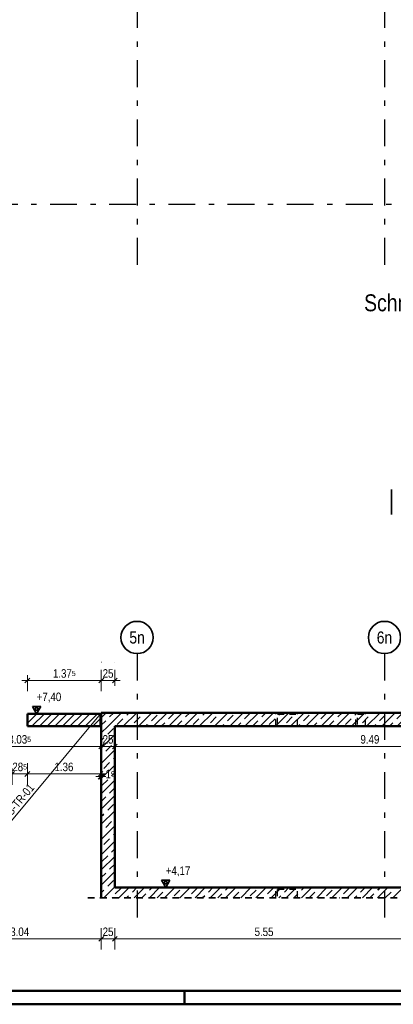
# Model space of a CAD drawing. Header units: millimetres. Extents: x 0 to 78.9, y -26.7 to 42.
# Tile 9 of 68: x 12.4 to 19.4, y 0 to 18.3. Entities that reach past the tile are written whole.
import ezdxf
from ezdxf.enums import TextEntityAlignment as Align

# ---------------------------------------------------------------- set-up
doc = ezdxf.new("R2010")
doc.units = ezdxf.units.MM
doc.linetypes.add('DASHDOTX2', pattern=[2, 1, -0.5, 0, -0.5])
doc.linetypes.add('HIDDEN', pattern=[0.375, 0.25, -0.125])
for name, color, linetype, lineweight in [('Achsen', 7, 'Continuous', 20), ('Schraffuren', 7, 'Continuous', 20), ('Texte', 7, 'Continuous', 20)]:
    doc.layers.add(name, color=color, linetype=linetype, lineweight=lineweight)
doc.styles.add('Arial Narrow', font='ARIALN.TTF')
doc.dimstyles.new('Arch_Strakon_dimstyle', dxfattribs={"dimtxt": 11.25, "dimasz": 1, "dimexe": 1.25, "dimexo": 0.0625, "dimgap": 1, "dimtad": 0, "dimdec": 5, "dimzin": 12, "dimdsep": 46, "dimtxsty": 'Arial Narrow', "dimblk": 'Arrowhead_Tick', "dimsah": 1, "dimcen": 0, "dimse1": 1, "dimse2": 1, "dimclrd": 6, "dimclrt": 3, "dimazin": 0, "dimtfac": 1, "dimtdec": 4, "dimtmove": 0, "dimatfit": 3, "dimldrblk": 'NONE', "dimfxl": 1, "dimtvp": 1, "dimtolj": 1, "dimtzin": 0, "dimlwd": 13, "dimarcsym": 2})
doc.dimstyles.new('Radial_Strakon_dimstyle', dxfattribs={"dimtxt": 11.25, "dimasz": 1, "dimexe": 1.25, "dimexo": 0.0625, "dimgap": 1, "dimtad": 0, "dimdec": 5, "dimzin": 12, "dimdsep": 46, "dimtxsty": 'Arial Narrow', "dimblk": 'Arrowhead_Radial_Reverse', "dimsah": 1, "dimcen": 0, "dimse1": 1, "dimse2": 1, "dimclrd": 6, "dimclrt": 3, "dimazin": 0, "dimtfac": 1, "dimtdec": 4, "dimtmove": 0, "dimatfit": 3, "dimldrblk": 'NONE', "dimfxl": 1, "dimtvp": 1, "dimtolj": 1, "dimtzin": 0, "dimlwd": 13, "dimarcsym": 2})
pattern_1 = [(45, (0, 0), (-0.1414214, 0.1414214), [0.15, -0.1]), (45, (-0.07071, 0.07071), (-0.1414214, 0.1414214), [])]

# ---------------------------------------------------------------- blocks, each defined once
blk = doc.blocks.new('Arrowhead_Tick')
at = {"color": 0, "linetype": 'Continuous', "lineweight": -2}
for p, q in [((0, 20), (0, -10)), ((-1, 0), (0, 0)), ((10, 0), (0, 0))]:
    blk.add_line(p, q, dxfattribs=at)
at = {"color": 2, "linetype": 'Continuous', "lineweight": 35}
blk.add_line((4.4, 4.4), (-4.4, -4.4), dxfattribs=at)
blk = doc.blocks.new('*D202')
at = {"layer": 'Achsen', "color": 6, "linetype": 'Continuous', "lineweight": 13}
blk.add_line((10.928, 1.216), (13.943, 1.216), dxfattribs=at)
at = {"layer": 'Defpoints', "color": 0}
for p in [(10.918, 1.978), (13.953, 1.978), (13.953, 1.216)]:
    blk.add_point(p, dxfattribs=at)
at = {"layer": 'Achsen', "color": 6, "lineweight": 13, "xscale": 0.01, "yscale": 0.01, "zscale": 0.01, "rotation": 180}
blk.add_blockref('Arrowhead_Tick', (10.918, 1.216), dxfattribs=at)
at = {"layer": 'Achsen', "color": 6, "lineweight": 13, "xscale": 0.01, "yscale": 0.01, "zscale": 0.01}
blk.add_blockref('Arrowhead_Tick', (13.953, 1.216), dxfattribs=at)
at = {"layer": 'Achsen', "color": 2, "lineweight": 35, "insert": (12.435, 1.346), "char_height": 0.1575, "attachment_point": 5, "style": 'Arial Narrow'}
blk.add_mtext('\\A1;3.04', dxfattribs=at)
blk = doc.blocks.new('_None')
blk = doc.blocks.new('*D203')
at = {"layer": 'Achsen', "color": 6, "linetype": 'Continuous', "lineweight": 13}
blk.add_line((13.963, 1.216), (14.193, 1.216), dxfattribs=at)
at = {"layer": 'Defpoints', "color": 0}
for p in [(14.203, 2.168), (13.953, 1.978), (14.203, 1.216)]:
    blk.add_point(p, dxfattribs=at)
at = {"layer": 'Achsen', "color": 6, "lineweight": 13, "xscale": 0.01, "yscale": 0.01, "zscale": 0.01}
for p, rotation in [((13.953, 1.216), 179.9999999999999), ((14.203, 1.216), 359.9999999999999)]:
    blk.add_blockref('Arrowhead_Tick', p, dxfattribs=dict(at, rotation=rotation))
at = {"layer": 'Achsen', "color": 2, "lineweight": 35, "insert": (14.078, 1.346), "char_height": 0.1575, "attachment_point": 5, "style": 'Arial Narrow'}
blk.add_mtext('\\A1;25', dxfattribs=at)
blk = doc.blocks.new('*D204')
at = {"layer": 'Achsen', "color": 6, "linetype": 'Continuous', "lineweight": 13}
blk.add_line((14.213, 1.216), (19.743, 1.216), dxfattribs=at)
at = {"layer": 'Defpoints', "color": 0}
for p in [(14.203, 2.168), (19.753, 2.168), (19.753, 1.216)]:
    blk.add_point(p, dxfattribs=at)
at = {"layer": 'Achsen', "color": 6, "lineweight": 13, "xscale": 0.01, "yscale": 0.01, "zscale": 0.01, "rotation": 180}
blk.add_blockref('Arrowhead_Tick', (14.203, 1.216), dxfattribs=at)
at = {"layer": 'Achsen', "color": 6, "lineweight": 13, "xscale": 0.01, "yscale": 0.01, "zscale": 0.01}
blk.add_blockref('Arrowhead_Tick', (19.753, 1.216), dxfattribs=at)
at = {"layer": 'Achsen', "color": 2, "lineweight": 35, "insert": (16.978, 1.346), "char_height": 0.1575, "attachment_point": 5, "style": 'Arial Narrow'}
blk.add_mtext('\\A1;5.55', dxfattribs=at)
blk = doc.blocks.new('*D211')
at = {"layer": 'Achsen', "color": 6, "linetype": 'Continuous', "lineweight": 13}
blk.add_line((10.928, 4.792), (13.943, 4.792), dxfattribs=at)
at = {"layer": 'Defpoints', "color": 0}
for p in [(10.918, 6.356), (13.953, 6.356), (13.953, 4.792)]:
    blk.add_point(p, dxfattribs=at)
at = {"layer": 'Achsen', "color": 6, "lineweight": 13, "xscale": 0.01, "yscale": 0.01, "zscale": 0.01}
blk.add_blockref('Arrowhead_Tick', (13.953, 4.792), dxfattribs=at)
at = {"layer": 'Achsen', "color": 6, "lineweight": 13, "xscale": 0.01, "yscale": 0.01, "zscale": 0.01, "rotation": 180}
blk.add_blockref('Arrowhead_Tick', (10.918, 4.792), dxfattribs=at)
at = {"layer": 'Achsen', "color": 2, "lineweight": 35, "insert": (12.435, 4.922), "char_height": 0.1575, "attachment_point": 5, "style": 'Arial Narrow'}
blk.add_mtext('\\A1;3.03{\\A1;\\H.6x;\\S5;}', dxfattribs=at)
blk = doc.blocks.new('*D212')
at = {"layer": 'Achsen', "color": 6, "linetype": 'Continuous', "lineweight": 13}
blk.add_line((13.963, 4.792), (14.193, 4.792), dxfattribs=at)
at = {"layer": 'Defpoints', "color": 0}
for p in [(13.953, 6.356), (14.203, 6.356), (14.203, 4.792)]:
    blk.add_point(p, dxfattribs=at)
at = {"layer": 'Achsen', "color": 6, "lineweight": 13, "xscale": 0.01, "yscale": 0.01, "zscale": 0.01}
blk.add_blockref('Arrowhead_Tick', (14.203, 4.792), dxfattribs=at)
at = {"layer": 'Achsen', "color": 6, "lineweight": 13, "xscale": 0.01, "yscale": 0.01, "zscale": 0.01, "rotation": 180}
blk.add_blockref('Arrowhead_Tick', (13.953, 4.792), dxfattribs=at)
at = {"layer": 'Achsen', "color": 2, "lineweight": 35, "insert": (14.078, 4.922), "char_height": 0.1575, "attachment_point": 5, "style": 'Arial Narrow'}
blk.add_mtext('\\A1;25', dxfattribs=at)
blk = doc.blocks.new('*D213')
at = {"layer": 'Achsen', "color": 6, "linetype": 'Continuous', "lineweight": 13}
blk.add_line((14.213, 4.792), (23.682, 4.792), dxfattribs=at)
at = {"layer": 'Defpoints', "color": 0}
for p in [(14.203, 6.356), (23.692, 6.356), (23.692, 4.792)]:
    blk.add_point(p, dxfattribs=at)
at = {"layer": 'Achsen', "color": 6, "lineweight": 13, "xscale": 0.01, "yscale": 0.01, "zscale": 0.01}
blk.add_blockref('Arrowhead_Tick', (23.692, 4.792), dxfattribs=at)
at = {"layer": 'Achsen', "color": 6, "lineweight": 13, "xscale": 0.01, "yscale": 0.01, "zscale": 0.01, "rotation": 180}
blk.add_blockref('Arrowhead_Tick', (14.203, 4.792), dxfattribs=at)
at = {"layer": 'Achsen', "color": 2, "lineweight": 35, "insert": (18.947, 4.922), "char_height": 0.1575, "attachment_point": 5, "style": 'Arial Narrow'}
blk.add_mtext('\\A1;9.49', dxfattribs=at)
blk = doc.blocks.new('*D287')
at = {"layer": 'Achsen', "color": 6, "linetype": 'Continuous', "lineweight": 13}
blk.add_line((12.588, 6.016), (13.943, 6.016), dxfattribs=at)
at = {"layer": 'Defpoints', "color": 0}
for p in [(13.953, 6.356), (13.953, 6.016), (12.578, 5.398)]:
    blk.add_point(p, dxfattribs=at)
at = {"layer": 'Achsen', "color": 6, "lineweight": 13, "xscale": 0.01, "yscale": 0.01, "zscale": 0.01, "rotation": 180}
blk.add_blockref('Arrowhead_Tick', (12.578, 6.016), dxfattribs=at)
at = {"layer": 'Achsen', "color": 6, "lineweight": 13, "xscale": 0.01, "yscale": 0.01, "zscale": 0.01}
blk.add_blockref('Arrowhead_Tick', (13.953, 6.016), dxfattribs=at)
at = {"layer": 'Achsen', "color": 2, "lineweight": 35, "insert": (13.265, 6.146), "char_height": 0.1575, "attachment_point": 5, "style": 'Arial Narrow'}
blk.add_mtext('\\A1;1.37{\\A1;\\H.6x;\\S5;}', dxfattribs=at)
blk = doc.blocks.new('*D288')
at = {"layer": 'Achsen', "color": 6, "linetype": 'Continuous', "lineweight": 13}
blk.add_line((13.963, 6.016), (14.193, 6.016), dxfattribs=at)
at = {"layer": 'Defpoints', "color": 0}
for p in [(13.953, 6.356), (14.203, 6.356), (14.203, 6.016)]:
    blk.add_point(p, dxfattribs=at)
at = {"layer": 'Achsen', "color": 6, "lineweight": 13, "xscale": 0.01, "yscale": 0.01, "zscale": 0.01, "rotation": 180}
blk.add_blockref('Arrowhead_Tick', (13.953, 6.016), dxfattribs=at)
at = {"layer": 'Achsen', "color": 6, "lineweight": 13, "xscale": 0.01, "yscale": 0.01, "zscale": 0.01}
blk.add_blockref('Arrowhead_Tick', (14.203, 6.016), dxfattribs=at)
at = {"layer": 'Achsen', "color": 2, "lineweight": 35, "insert": (14.078, 6.146), "char_height": 0.1575, "attachment_point": 5, "style": 'Arial Narrow'}
blk.add_mtext('\\A1;25', dxfattribs=at)
blk = doc.blocks.new('*D291')
at = {"layer": 'Achsen', "color": 6, "linetype": 'Continuous', "lineweight": 13}
blk.add_line((12.303, 4.28), (12.568, 4.28), dxfattribs=at)
at = {"layer": 'Defpoints', "color": 0}
for p in [(12.578, 5.168), (12.578, 4.28), (12.293, 3.362)]:
    blk.add_point(p, dxfattribs=at)
at = {"layer": 'Achsen', "color": 6, "lineweight": 13, "xscale": 0.01, "yscale": 0.01, "zscale": 0.01}
blk.add_blockref('Arrowhead_Tick', (12.578, 4.28), dxfattribs=at)
at = {"layer": 'Achsen', "color": 6, "lineweight": 13, "xscale": 0.01, "yscale": 0.01, "zscale": 0.01, "rotation": 180}
blk.add_blockref('Arrowhead_Tick', (12.293, 4.28), dxfattribs=at)
at = {"layer": 'Achsen', "color": 2, "lineweight": 35, "insert": (12.435, 4.41), "char_height": 0.1575, "attachment_point": 5, "style": 'Arial Narrow'}
blk.add_mtext('\\A1;28{\\A1;\\H.6x;\\S5;}', dxfattribs=at)
blk = doc.blocks.new('*D292')
at = {"layer": 'Achsen', "color": 6, "linetype": 'Continuous', "lineweight": 13}
blk.add_line((12.588, 4.28), (13.928, 4.28), dxfattribs=at)
at = {"layer": 'Defpoints', "color": 0}
for p in [(12.578, 5.168), (13.938, 5.168), (13.938, 4.28)]:
    blk.add_point(p, dxfattribs=at)
at = {"layer": 'Achsen', "color": 6, "lineweight": 13, "xscale": 0.01, "yscale": 0.01, "zscale": 0.01}
blk.add_blockref('Arrowhead_Tick', (13.938, 4.28), dxfattribs=at)
at = {"layer": 'Achsen', "color": 6, "lineweight": 13, "xscale": 0.01, "yscale": 0.01, "zscale": 0.01, "rotation": 180}
blk.add_blockref('Arrowhead_Tick', (12.578, 4.28), dxfattribs=at)
at = {"layer": 'Achsen', "color": 2, "lineweight": 35, "insert": (13.258, 4.41), "char_height": 0.1575, "attachment_point": 5, "style": 'Arial Narrow'}
blk.add_mtext('\\A1;1.36', dxfattribs=at)
blk = doc.blocks.new('*D293')
at = {"layer": 'Achsen', "color": 6, "linetype": 'Continuous', "lineweight": 13}
for p, q in [((13.928, 4.23), (13.918, 4.23)), ((13.938, 4.23), (13.953, 4.23)), ((13.963, 4.23), (13.973, 4.23))]:
    blk.add_line(p, q, dxfattribs=at)
at = {"layer": 'Defpoints', "color": 0}
for p in [(13.938, 5.168), (13.953, 4.23), (13.953, 1.978)]:
    blk.add_point(p, dxfattribs=at)
at = {"layer": 'Achsen', "color": 6, "lineweight": 13, "xscale": 0.01, "yscale": 0.01, "zscale": 0.01}
blk.add_blockref('Arrowhead_Tick', (13.938, 4.23), dxfattribs=at)
at = {"layer": 'Achsen', "color": 6, "lineweight": 13, "xscale": 0.01, "yscale": 0.01, "zscale": 0.01, "rotation": 180}
blk.add_blockref('Arrowhead_Tick', (13.953, 4.23), dxfattribs=at)
at = {"layer": 'Achsen', "color": 2, "lineweight": 35, "insert": (14.118, 4.28), "char_height": 0.1575, "attachment_point": 5, "style": 'Arial Narrow'}
blk.add_mtext('\\A1;1{\\A1;\\H.6x;\\S5;}', dxfattribs=at)
blk = doc.blocks.new('Arrowhead_Radial_Reverse')
at = {"color": 0, "linetype": 'Continuous', "lineweight": -2}
for p, q in [((0, 0), (-50, 0)), ((0, 0), (-12.5, 3.3)), ((-12.5, -3.3), (0, 0))]:
    blk.add_line(p, q, dxfattribs=at)
blk = doc.blocks.new('*D303')
at = {"layer": 'Achsen', "color": 6, "linetype": 'Continuous', "lineweight": 13}
blk.add_line((18.944, 23.215), (18.78, 21.129), dxfattribs=at)
at = {"layer": 'Defpoints', "color": 0}
for p in [(18.945, 23.225), (17.912, 10.097)]:
    blk.add_point(p, dxfattribs=at)
at = {"layer": 'Achsen', "color": 6, "lineweight": 13, "xscale": 0.01, "yscale": 0.01, "zscale": 0.01, "rotation": 85.50220962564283}
blk.add_blockref('Arrowhead_Radial_Reverse', (18.945, 23.225), dxfattribs=at)
at = {"layer": 'Achsen', "color": 2, "lineweight": 35, "insert": (18.647, 21.483), "char_height": 0.1575, "attachment_point": 5, "rotation": 85.5022, "style": 'Arial Narrow'}
blk.add_mtext('\\A1;R=13.17', dxfattribs=at)

msp = doc.modelspace()

# ---------------------------------------------------------------- hatches: boundary and pattern name
at = {"layer": 'Schraffuren', "lineweight": 35}
h = msp.add_hatch(dxfattribs=at)
h.set_pattern_fill('Mau', color=2, scale=0.01, angle=45, style=0, pattern_type=2)
h.set_pattern_definition([(45, (0, 0), (-0.0707107, 0.0707107), [])])
h.paths.add_polyline_path([(12.577602, 5.1681903), (13.937602, 5.1681903), (13.937602, 5.3981903), (12.577602, 5.3981903)])
h = msp.add_hatch(dxfattribs=at)
h.set_pattern_fill('bB', color=2, scale=0.01, angle=45, style=0, pattern_type=2)
h.set_pattern_definition(pattern_1)
h.paths.add_polyline_path([(13.9526526, 5.1681903), (23.9422457, 5.1681903), (23.9422457, 5.4181903), (13.9526526, 5.4181903)])
h = msp.add_hatch(dxfattribs=at)
h.set_pattern_fill('bB', color=2, scale=0.01, angle=45, style=0, pattern_type=2)
h.set_pattern_definition(pattern_1)
h.paths.add_polyline_path([(13.9526526, 2.1681903), (14.2026526, 2.1681903), (14.2026526, 5.1681903), (13.9526526, 5.1681903)])
h = msp.add_hatch(dxfattribs=at)
h.set_pattern_fill('bB', color=2, scale=0.01, angle=45, style=0, pattern_type=2)
h.set_pattern_definition(pattern_1)
h.paths.add_polyline_path([(13.9526526, 1.9778988), (23.6922457, 1.9778988), (23.6922457, 2.1681903), (13.9526526, 2.1681903)])

# ---------------------------------------------------------------- linework, layer by layer
at = {"color": 2, "linetype": 'Continuous', "lineweight": 35}
msp.add_line((19.3511724, 9.1028294), (19.3511724, 9.5658901), dxfattribs=at)
at = {"color": 3, "linetype": 'HIDDEN', "lineweight": 25, "ltscale": 0.5}
for p, q in [((17.1985115, 5.1681903), (17.1985115, 5.4181903)), ((17.5985115, 5.1681903), (17.5985115, 5.4181903)), ((18.6830139, 5.1681903), (18.6830139, 5.4181903)), ((18.8630139, 5.1681903), (18.8630139, 5.4181903)), ((17.1980981, 1.9778988), (17.1980981, 2.1681903)), ((17.5980996, 1.9778988), (17.5980996, 2.1681903))]:
    msp.add_line(p, q, dxfattribs=at)
at = {"color": 2, "linetype": 'HIDDEN', "lineweight": 35, "ltscale": 0.5}
msp.add_line((13.7026526, 1.9778988), (47.2379921, 1.9778988), dxfattribs=at)
at = {"color": 4, "linetype": 'Continuous', "lineweight": 50}
for p, q in [((1, 0.25), (77.25, 0.25)), ((0, 0), (77.5, 0))]:
    msp.add_line(p, q, dxfattribs=at)
at = {"color": 4, "linetype": 'Continuous', "lineweight": 50, "ltscale": 0.1}
msp.add_line((15.5, 0), (15.5, 0.25), dxfattribs=at)
at = {"layer": 'Achsen', "color": 3, "linetype": 'DASHDOTX2', "lineweight": 25, "ltscale": 0.5}
for p, q in [((14.6176415, 39.542572), (14.6176415, 13.6264761)), ((19.2176415, 39.542572), (19.2176415, 13.6264761)), ((3.1006415, 14.8683995), (42.9732145, 14.8683995)), ((14.6176415, 6.5160202), (14.6176415, 1.5281191)), ((19.2176415, 6.5160202), (19.2176415, 1.5281191))]:
    msp.add_line(p, q, dxfattribs=at)
at = {"layer": 'Achsen', "color": 2, "linetype": 'Continuous', "lineweight": 35}
for p, q in [((12.82875, 5.5345853), (12.67125, 5.5345853)), ((12.67125, 5.5345853), (12.75, 5.3981903)), ((12.75, 5.5345853), (12.710625, 5.4663878)), ((12.75, 5.3981903), (12.82875, 5.5345853)), ((12.789375, 5.4663878), (12.75, 5.5345853)), ((12.710625, 5.4663878), (12.789375, 5.4663878)), ((15.22875, 2.3045782), (15.07125, 2.3045782)), ((15.07125, 2.3045782), (15.15, 2.1681832)), ((15.15, 2.3045782), (15.110625, 2.2363807)), ((15.110625, 2.2363807), (15.189375, 2.2363807)), ((15.15, 2.1681832), (15.22875, 2.3045782)), ((15.189375, 2.2363807), (15.15, 2.3045782))]:
    msp.add_line(p, q, dxfattribs=at)
at = {"layer": 'Achsen', "color": 5, "linetype": 'Continuous', "lineweight": 18}
msp.add_line((13.937602, 5.3981903), (11.0848483, 1.9778988), dxfattribs=at)
at = {"layer": 'Achsen', "color": 3, "linetype": 'Continuous', "lineweight": 25}
for p, q in [((12.67125, 5.3981903), (13.20045, 5.3981903)), ((15.07125, 2.1681832), (15.60045, 2.1681832))]:
    msp.add_line(p, q, dxfattribs=at)
at = {"layer": 'Achsen', "color": 11, "linetype": 'HIDDEN', "lineweight": 25, "ltscale": 0.5}
for p, q in [((17.2285115, 5.3881843), (17.5685115, 5.3881843)), ((17.2285115, 5.1981843), (17.2285115, 5.3881843)), ((18.7130139, 5.3881843), (18.8330139, 5.3881843)), ((18.7130139, 5.1981843), (18.7130139, 5.3881843)), ((17.2280981, 2.1381903), (17.5680996, 2.1381903)), ((17.2280981, 2.0078988), (17.2280981, 2.1381843))]:
    msp.add_line(p, q, dxfattribs=at)
at = {"layer": 'Achsen', "color": 2, "linetype": 'Continuous', "lineweight": 35}
for centre in [(14.6176415, 6.8160202), (19.2176415, 6.8160202)]:
    msp.add_circle(centre, 0.3, dxfattribs=at)
at = {"layer": 'Achsen', "color": 9, "linetype": 'Continuous', "lineweight": 0}
for centre in [(13.9526526, 6.3557058), (14.2026526, 6.3557058), (14.2026526, 2.1681832)]:
    msp.add_circle(centre, 0.00111, dxfattribs=at)
at = {"layer": 'Texte', "color": 4, "linetype": 'Continuous', "lineweight": 50}
for p, q in [((12.577602, 5.3981903), (13.937602, 5.3981903)), ((12.577602, 5.1681903), (12.577602, 5.3981903)), ((13.937602, 5.1681903), (13.937602, 5.3981903)), ((13.9526526, 5.4181903), (23.6922457, 5.4181903)), ((13.9526526, 5.1681903), (13.9526526, 5.4181903)), ((12.577602, 5.1681903), (13.937602, 5.1681903)), ((13.9526526, 2.1681903), (13.9526526, 5.1681903)), ((14.2026526, 5.1681903), (19.7526159, 5.1681903)), ((14.2026526, 2.1681903), (14.2026526, 5.1681903)), ((13.9526526, 1.9778988), (13.9526526, 2.1681903)), ((14.2026526, 2.1681903), (19.7526159, 2.1681903))]:
    msp.add_line(p, q, dxfattribs=at)

# ---------------------------------------------------------------- texts
at = {"layer": 'Achsen', "color": 1, "lineweight": 70, "style": 'Arial Narrow'}
msp.add_text('Schnitt G - G   M. 1:50', height=0.315, dxfattribs=at).set_placement((18.8390086, 12.8772183))
at = {"layer": 'Achsen', "color": 4, "lineweight": 50, "style": 'Arial Narrow'}
for s, p in [('5n', (14.6176415, 6.8160202)), ('6n', (19.2176415, 6.8160202))]:
    msp.add_text(s, height=0.225, dxfattribs=at).set_placement(p, align=Align.MIDDLE_CENTER)
at = {"layer": 'Achsen', "color": 2, "lineweight": 35, "style": 'Arial Narrow'}
msp.add_text('TRH 11 s. Plan Nr. A-S-TR-01', height=0.1575, rotation=50.1696, dxfattribs=at).set_placement((11.1664366, 2.1540827))
at = {"layer": 'Achsen', "color": 2, "lineweight": 35, "char_height": 0.1575, "attachment_point": 1, "line_spacing_factor": 0.9, "style": 'Arial Narrow'}
for s, insert in [(' +7,40', (12.701175, 5.7919403)), (' +4,17', (15.101175, 2.5619332))]:
    msp.add_mtext(s, dxfattribs=dict(at, insert=insert))
at = {"layer": 'Texte', "color": 3, "lineweight": 25, "insert": (9.2729008, 16.7762197), "char_height": 0.125, "attachment_point": 7, "line_spacing_factor": 0.9, "style": 'Arial Narrow', "bg_fill": 3, "box_fill_scale": 1.2, "bg_fill_color": 256, "bg_fill_true_color": 13158600, "bg_fill_transparency": 0}
msp.add_mtext('ø 150, bauseits nach Montage verschließen', dxfattribs=at)

# ---------------------------------------------------------------- dimensions: what is measured, and where the dimension line sits
at = {"layer": 'Achsen', "lineweight": 35}
dim = msp.add_radius_dim(center=(17.9121641, 10.0968232), mpoint=(18.9448424, 23.224718), text='R=13.17', dimstyle='Radial_Strakon_dimstyle', override={"dimscale": 0.01, "dimtxt": 15.75, "dimasz": 1, "dimtad": 0, "dimjust": 2, "dimtih": 0, "dimtoh": 0, "dimdec": 0, "dimdsep": 46, "dimtxsty": 'Arial Narrow', "dimsah": 0, "dimclrd": 6, "dimclrt": 2, "dimtix": 1, "dimtofl": 0, "dimtmove": 0, "dimatfit": 3, "dimfxl": 4.427569, "dimfxlon": 1, "dimlwd": 13}, dxfattribs=at)
dim.commit()
dim.dimension.update_dxf_attribs({"geometry": '*D303', "text_midpoint": (18.8068779, 21.4708484), "dimtype": 164})
for base, p1, p2, text, override, picture, middle in [((13.9526526, 4.7917643), (10.9176526, 6.3557058), (13.9526526, 6.3557058), '3.03{\\A1;\\H.6x;\\S5;}', {"dimscale": 0.01, "dimtxt": 15.75, "dimasz": 1, "dimgap": 5, "dimtad": 1, "dimjust": 0, "dimtih": 0, "dimtoh": 0, "dimdec": 5, "dimdsep": 46, "dimtxsty": 'Arial Narrow', "dimclrd": 6, "dimclrt": 2, "dimtix": 1, "dimtofl": 255, "dimtmove": 0, "dimatfit": 2, "dimfxl": 0, "dimfxlon": 0, "dimtvp": 31.746032, "dimlwd": 13}, '*D211', (12.4351526, 4.7917643)), ((13.9526526, 6.0159412), (12.577602, 5.3981903), (13.9526526, 6.3557058), '1.37{\\A1;\\H.6x;\\S5;}', {"dimscale": 0.01, "dimtxt": 15.75, "dimasz": 1, "dimgap": 5, "dimtad": 1, "dimjust": 0, "dimtih": 0, "dimtoh": 0, "dimdec": 5, "dimdsep": 46, "dimtxsty": 'Arial Narrow', "dimclrd": 6, "dimclrt": 2, "dimtix": 1, "dimtofl": 255, "dimtmove": 0, "dimatfit": 2, "dimfxl": 0, "dimfxlon": 0, "dimtvp": 31.746032, "dimlwd": 13}, '*D287', (13.2651273, 6.0159412)), ((14.2026526, 4.7917643), (13.9526526, 6.3557058), (14.2026526, 6.3557058), '25', {"dimscale": 0.01, "dimtxt": 15.75, "dimasz": 1, "dimgap": 5, "dimtad": 1, "dimjust": 0, "dimtih": 0, "dimtoh": 0, "dimdec": 5, "dimdsep": 46, "dimtxsty": 'Arial Narrow', "dimclrd": 6, "dimclrt": 2, "dimtix": 1, "dimtofl": 255, "dimtmove": 0, "dimatfit": 2, "dimfxl": 0, "dimfxlon": 0, "dimtvp": 31.746032, "dimlwd": 13}, '*D212', (14.0776526, 4.7917643)), ((14.2026526, 6.0159412), (13.9526526, 6.3557058), (14.2026526, 6.3557058), '25', {"dimscale": 0.01, "dimtxt": 15.75, "dimasz": 1, "dimgap": 5, "dimtad": 1, "dimjust": 0, "dimtih": 0, "dimtoh": 0, "dimdec": 5, "dimdsep": 46, "dimtxsty": 'Arial Narrow', "dimclrd": 6, "dimclrt": 2, "dimtix": 1, "dimtofl": 255, "dimtmove": 0, "dimatfit": 2, "dimfxl": 0, "dimfxlon": 0, "dimtvp": 31.746032, "dimlwd": 13}, '*D288', (14.0776526, 6.0159412)), ((23.6922457, 4.7917643), (14.2026526, 6.3557058), (23.6922457, 6.3557058), '9.49', {"dimscale": 0.01, "dimtxt": 15.75, "dimasz": 1, "dimgap": 5, "dimtad": 1, "dimjust": 0, "dimtih": 0, "dimtoh": 0, "dimdec": 5, "dimdsep": 46, "dimtxsty": 'Arial Narrow', "dimclrd": 6, "dimclrt": 2, "dimtix": 1, "dimtofl": 255, "dimtmove": 0, "dimatfit": 2, "dimfxl": 0, "dimfxlon": 0, "dimtvp": 31.746032, "dimlwd": 13}, '*D213', (18.9474491, 4.7917643)), ((12.577602, 4.2797276), (12.2926526, 3.3622167), (12.577602, 5.1681903), '28{\\A1;\\H.6x;\\S5;}', {"dimscale": 0.01, "dimtxt": 15.75, "dimasz": 1, "dimgap": 5, "dimtad": 1, "dimjust": 0, "dimtih": 0, "dimtoh": 0, "dimdec": 5, "dimdsep": 46, "dimtxsty": 'Arial Narrow', "dimclrd": 6, "dimclrt": 2, "dimtix": 1, "dimtofl": 255, "dimtmove": 0, "dimatfit": 2, "dimfxl": 0, "dimfxlon": 0, "dimtvp": 31.746032, "dimlwd": 13}, '*D291', (12.4351273, 4.2797276)), ((13.937602, 4.2797276), (12.577602, 5.1681903), (13.937602, 5.1681903), '1.36', {"dimscale": 0.01, "dimtxt": 15.75, "dimasz": 1, "dimgap": 5, "dimtad": 1, "dimjust": 0, "dimtih": 0, "dimtoh": 0, "dimdec": 5, "dimdsep": 46, "dimtxsty": 'Arial Narrow', "dimclrd": 6, "dimclrt": 2, "dimtix": 1, "dimtofl": 255, "dimtmove": 0, "dimatfit": 2, "dimfxl": 0, "dimfxlon": 0, "dimtvp": 31.746032, "dimlwd": 13}, '*D292', (13.257602, 4.2797276)), ((13.9526526, 4.2297276), (13.937602, 5.1681903), (13.9526526, 1.9778988), '1{\\A1;\\H.6x;\\S5;}', {"dimscale": 0.01, "dimtxt": 15.75, "dimasz": 1, "dimgap": 5, "dimtad": 1, "dimjust": 4, "dimtih": 0, "dimtoh": 0, "dimdec": 5, "dimdsep": 46, "dimtxsty": 'Arial Narrow', "dimclrd": 6, "dimclrt": 2, "dimtix": 0, "dimtofl": 255, "dimtmove": 2, "dimatfit": 2, "dimfxl": 0, "dimfxlon": 0, "dimtvp": 31.746032, "dimlwd": 13}, '*D293', (14.1182244, 4.2797276)), ((14.2026526, 1.2159412), (13.9526526, 1.9778988), (14.2026526, 2.1681832), '25', {"dimscale": 0.01, "dimtxt": 15.75, "dimasz": 1, "dimgap": 5, "dimtad": 1, "dimjust": 0, "dimtih": 0, "dimtoh": 0, "dimdec": 2, "dimdsep": 46, "dimtxsty": 'Arial Narrow', "dimclrd": 6, "dimclrt": 2, "dimtix": 1, "dimtofl": 255, "dimtmove": 0, "dimatfit": 2, "dimfxl": 0, "dimfxlon": 0, "dimtvp": 31.746032, "dimlwd": 13}, '*D203', (14.0776526, 1.2159412)), ((19.7526159, 1.2159412), (14.2026526, 2.1681832), (19.7526159, 2.1681903), '5.55', {"dimscale": 0.01, "dimtxt": 15.75, "dimasz": 1, "dimgap": 5, "dimtad": 1, "dimjust": 0, "dimtih": 0, "dimtoh": 0, "dimdec": 2, "dimdsep": 46, "dimtxsty": 'Arial Narrow', "dimclrd": 6, "dimclrt": 2, "dimtix": 1, "dimtofl": 255, "dimtmove": 0, "dimatfit": 2, "dimfxl": 0, "dimfxlon": 0, "dimtvp": 31.746032, "dimlwd": 13}, '*D204', (16.9776342, 1.2159412)), ((13.9526526, 1.2159412), (10.9176526, 1.9778988), (13.9526526, 1.9778988), '3.04', {"dimscale": 0.01, "dimtxt": 15.75, "dimasz": 1, "dimgap": 5, "dimtad": 1, "dimjust": 0, "dimtih": 0, "dimtoh": 0, "dimdec": 2, "dimdsep": 46, "dimtxsty": 'Arial Narrow', "dimclrd": 6, "dimclrt": 2, "dimtix": 1, "dimtofl": 255, "dimtmove": 0, "dimatfit": 2, "dimfxl": 0, "dimfxlon": 0, "dimtvp": 31.746032, "dimlwd": 13}, '*D202', (12.4351526, 1.2159412))]:
    dim = msp.add_linear_dim(base=base, p1=p1, p2=p2, text=text, dimstyle='Arch_Strakon_dimstyle', override=override, dxfattribs=at)
    dim.commit()
    dim.dimension.update_dxf_attribs({"geometry": picture, "text_midpoint": middle, "dimtype": 160})

doc.saveas('drawing.dxf')
